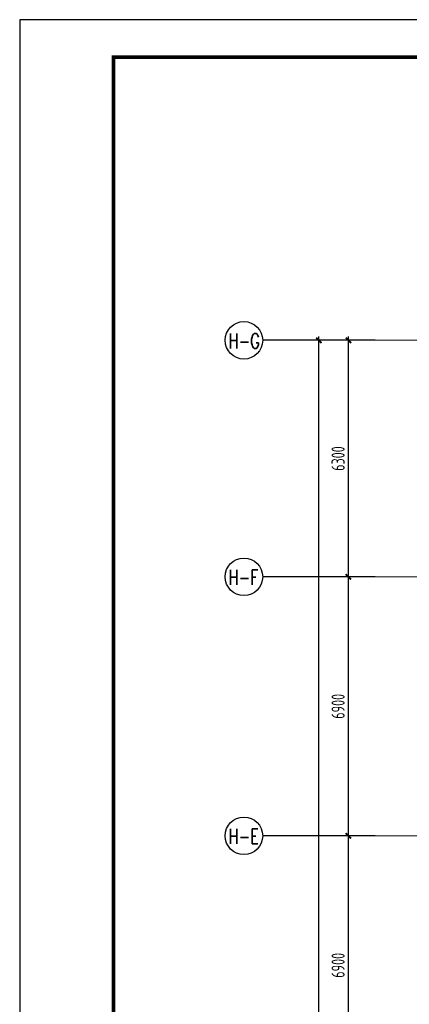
# Model space of a CAD drawing. Extents: x 297125 to 381225, y 1257649 to 1317049.
# Tile 9 of 42: x 297125 to 307514, y 1290818 to 1317049. Entities that reach past the tile are written whole.
import ezdxf

# ---------------------------------------------------------------- set-up
doc = ezdxf.new("R2010")
doc.units = 0
doc.header["$LTSCALE"] = 1000
doc.linetypes.add('DASHED', pattern=[0.75, 0.5, -0.25])
doc.linetypes.add('S-REF-AXIS$0$CENTER', pattern=[2, 1.25, -0.25, 0.25, -0.25])
doc.layers.get('0').update_dxf_attribs({"linetype": 'CONTINUOUS'})
doc.layers.get('Defpoints').update_dxf_attribs({"linetype": 'CONTINUOUS'})
for name, color, linetype, lineweight in [('S-BEAM-SE', 144, 'DASHED', 25), ('S-REF-AXIS$0$S-ANNO-DIM', 3, 'CONTINUOUS', 18), ('S-REF-AXIS$0$S-ANNO-TEXT', 7, 'CONTINUOUS', 25), ('S-REF-AXIS$0$S-AXIS', 10, 'S-REF-AXIS$0$CENTER', 18), ('图框$0$BORDER', 7, 'CONTINUOUS', 0)]:
    doc.layers.add(name, color=color, linetype=linetype, lineweight=lineweight)
doc.layers.add('S-REF-AXIS$0$$AUDIT_BAD_LAYER1', color=7, linetype='CONTINUOUS')
doc.styles.add('S-REF-AXIS$0$TSSD_Axis', font='Complex.shx', dxfattribs={"width": 0.7, "bigfont": 'hztxt.shx'})
doc.styles.add('S-REF-AXIS$0$TSSD_Dimension', font='Tssdeng.shx', dxfattribs={"width": 0.7, "bigfont": 'hztxt.shx'})
doc.dimstyles.new('S-REF-AXIS$0$TSSD_100_100', dxfattribs={"dimtxt": 350, "dimasz": 100, "dimexe": 100, "dimexo": 250, "dimgap": 100, "dimtad": 1, "dimdec": 0, "dimzin": 0, "dimdsep": 46, "dimtxsty": 'S-REF-AXIS$0$TSSD_Dimension', "dimblk": 'S-REF-AXIS$0$_ArchTick', "dimblk1": 'S-REF-AXIS$0$_ArchTick', "dimblk2": 'S-REF-AXIS$0$_ArchTick', "dimcen": 0, "dimdle": 100, "dimclrt": 7, "dimadec": 0, "dimazin": 0, "dimtfac": 1, "dimtdec": 0, "dimtix": 1, "dimtmove": 2, "dimatfit": 3, "dimfxl": 1, "dimtolj": 1, "dimtzin": 0, "dimarcsym": 0})

# ---------------------------------------------------------------- blocks, each defined once
blk = doc.blocks.new('S-REF-AXIS$0$_ArchTick')
at = {"layer": 'S-REF-AXIS$0$$AUDIT_BAD_LAYER1', "color": 0, "linetype": 'ByBlock', "const_width": 0.5}
blk.add_lwpolyline([(-0.71, -0.71), (0.71, 0.71)], dxfattribs=at)
blk = doc.blocks.new('*D27')
at = {"layer": 'Defpoints', "color": 0, "transparency": 16777216}
for p in [(-814389, 1039933), (-813675, 1039933), (-813675, 1033033)]:
    blk.add_point(p, dxfattribs=at)
at = {"layer": 'S-REF-AXIS$0$S-ANNO-DIM', "color": 0, "lineweight": -2, "transparency": 16777216}
for p, q in [((-813925, 1039933), (-814489, 1039933)), ((-814389, 1032933), (-814389, 1040033)), ((-813925, 1033033), (-814489, 1033033))]:
    blk.add_line(p, q, dxfattribs=at)
at = {"layer": 'S-REF-AXIS$0$S-ANNO-DIM', "color": 0, "lineweight": -2, "transparency": 16777216, "xscale": 100, "yscale": 100, "zscale": 100}
for p, rotation in [((-814389, 1039933), 90), ((-814389, 1033033), 270)]:
    blk.add_blockref('S-REF-AXIS$0$_ArchTick', p, dxfattribs=dict(at, rotation=rotation))
at = {"layer": 'S-REF-AXIS$0$S-ANNO-DIM', "color": 7, "transparency": 16777216, "insert": (-814664, 1036483), "char_height": 350, "attachment_point": 5, "rotation": 90, "style": 'S-REF-AXIS$0$TSSD_Dimension'}
blk.add_mtext('\\A1;6900', dxfattribs=at)
blk = doc.blocks.new('*D28')
at = {"layer": 'Defpoints', "color": 0, "transparency": 16777216}
for p in [(-814389, 1046833), (-813675, 1046833), (-813675, 1039933)]:
    blk.add_point(p, dxfattribs=at)
at = {"layer": 'S-REF-AXIS$0$S-ANNO-DIM', "color": 0, "lineweight": -2, "transparency": 16777216}
for p, q in [((-814389, 1039833), (-814389, 1046933)), ((-813925, 1046833), (-814489, 1046833)), ((-813925, 1039933), (-814489, 1039933))]:
    blk.add_line(p, q, dxfattribs=at)
at = {"layer": 'S-REF-AXIS$0$S-ANNO-DIM', "color": 0, "lineweight": -2, "transparency": 16777216, "xscale": 100, "yscale": 100, "zscale": 100}
for p, rotation in [((-814389, 1046833), 90), ((-814389, 1039933), 270)]:
    blk.add_blockref('S-REF-AXIS$0$_ArchTick', p, dxfattribs=dict(at, rotation=rotation))
at = {"layer": 'S-REF-AXIS$0$S-ANNO-DIM', "color": 7, "transparency": 16777216, "insert": (-814664, 1043383), "char_height": 350, "attachment_point": 5, "rotation": 90, "style": 'S-REF-AXIS$0$TSSD_Dimension'}
blk.add_mtext('\\A1;6900', dxfattribs=at)
blk = doc.blocks.new('*D29')
at = {"layer": 'Defpoints', "color": 0, "transparency": 16777216}
for p in [(-814389, 1053133), (-813675, 1053133), (-813675, 1046833)]:
    blk.add_point(p, dxfattribs=at)
at = {"layer": 'S-REF-AXIS$0$S-ANNO-DIM', "color": 0, "lineweight": -2, "transparency": 16777216}
for p, q in [((-814389, 1046733), (-814389, 1053233)), ((-813925, 1053133), (-814489, 1053133)), ((-813925, 1046833), (-814489, 1046833))]:
    blk.add_line(p, q, dxfattribs=at)
at = {"layer": 'S-REF-AXIS$0$S-ANNO-DIM', "color": 0, "lineweight": -2, "transparency": 16777216, "xscale": 100, "yscale": 100, "zscale": 100}
for p, rotation in [((-814389, 1053133), 90), ((-814389, 1046833), 270)]:
    blk.add_blockref('S-REF-AXIS$0$_ArchTick', p, dxfattribs=dict(at, rotation=rotation))
at = {"layer": 'S-REF-AXIS$0$S-ANNO-DIM', "color": 7, "transparency": 16777216, "insert": (-814664, 1049983), "char_height": 350, "attachment_point": 5, "rotation": 90, "style": 'S-REF-AXIS$0$TSSD_Dimension'}
blk.add_mtext('\\A1;6300', dxfattribs=at)
blk = doc.blocks.new('*D30')
at = {"layer": 'Defpoints', "color": 0, "transparency": 16777216}
for p in [(-815175, 1053133), (-813925, 1053133), (-813925, 1012933)]:
    blk.add_point(p, dxfattribs=at)
at = {"layer": 'S-REF-AXIS$0$S-ANNO-DIM', "color": 0, "lineweight": -2, "transparency": 16777216}
for p, q in [((-815175, 1012833), (-815175, 1053233)), ((-814175, 1053133), (-815275, 1053133)), ((-814175, 1012933), (-815275, 1012933))]:
    blk.add_line(p, q, dxfattribs=at)
at = {"layer": 'S-REF-AXIS$0$S-ANNO-DIM', "color": 0, "lineweight": -2, "transparency": 16777216, "xscale": 100, "yscale": 100, "zscale": 100}
for p, rotation in [((-815175, 1053133), 90), ((-815175, 1012933), 270)]:
    blk.add_blockref('S-REF-AXIS$0$_ArchTick', p, dxfattribs=dict(at, rotation=rotation))
at = {"layer": 'S-REF-AXIS$0$S-ANNO-DIM', "color": 7, "transparency": 16777216, "insert": (-815450, 1033033), "char_height": 350, "attachment_point": 5, "rotation": 90, "style": 'S-REF-AXIS$0$TSSD_Dimension'}
blk.add_mtext('\\A1;40200', dxfattribs=at)
blk = doc.blocks.new('axil')
at = {"layer": 'S-REF-AXIS$0$S-ANNO-TEXT'}
for p, q in [((-813674.7, 1053133), (-816674.7, 1053133)), ((-813674.7, 1046833), (-816674.7, 1046833)), ((-813674.7, 1039933), (-816674.7, 1039933))]:
    blk.add_line(p, q, dxfattribs=at)
for centre in [(-817174.7, 1053133), (-817174.7, 1046833), (-817174.7, 1039933)]:
    blk.add_circle(centre, 500, dxfattribs=at)
at = {"layer": 'S-REF-AXIS$0$S-AXIS'}
for p, q in [((-813674.7, 1053133), (-768974.7, 1053133)), ((-813674.7, 1046833), (-768974.7, 1046833)), ((-813674.7, 1039933), (-768974.7, 1039933))]:
    blk.add_line(p, q, dxfattribs=at)
at = {"layer": 'S-REF-AXIS$0$S-ANNO-TEXT', "style": 'S-REF-AXIS$0$TSSD_Axis', "width": 0.7}
for s, p in [('H-G', (-817580.7, 1052915.6)), ('H-F', (-817580.7, 1046615.6)), ('H-E', (-817580.7, 1039715.6))]:
    blk.add_text(s, height=400, dxfattribs=at).set_placement(p)
at = {"layer": 'S-REF-AXIS$0$S-ANNO-DIM'}
for base, p1, p2, picture, middle in [((-815174.7, 1053133), (-813924.7, 1012933), (-813924.7, 1053133), '*D30', (-815449.7, 1033033)), ((-814389.1, 1053133), (-813674.7, 1046833), (-813674.7, 1053133), '*D29', (-814664.1, 1049983)), ((-814389.1, 1046833), (-813674.7, 1039933), (-813674.7, 1046833), '*D28', (-814664.1, 1043383)), ((-814389.1, 1039933), (-813674.7, 1033033), (-813674.7, 1039933), '*D27', (-814664.1, 1036483))]:
    dim = blk.add_linear_dim(base=base, p1=p1, p2=p2, angle=90, dimstyle='S-REF-AXIS$0$TSSD_100_100', dxfattribs=at)
    dim.commit()
    dim.dimension.update_dxf_attribs({"geometry": picture, "text_midpoint": middle})

msp = doc.modelspace()

# ---------------------------------------------------------------- linework, layer by layer
at = {"elevation": 0}
msp.add_lwpolyline([(297125.02, 1257649), (381225.02, 1257649), (381225.02, 1317049), (297125.02, 1317049)], close=True, dxfattribs=at)
at = {"layer": '图框$0$BORDER', "const_width": 100, "elevation": 0}
msp.add_lwpolyline([(299625.02, 1258649), (380225.02, 1258649), (380225.02, 1316049), (299625.02, 1316049)], close=True, dxfattribs=at)

# ---------------------------------------------------------------- block references
at = {"layer": 'S-BEAM-SE'}
msp.add_blockref('axil', (1120278.53, 255374.42, 0), dxfattribs=at)

doc.saveas('drawing.dxf')
